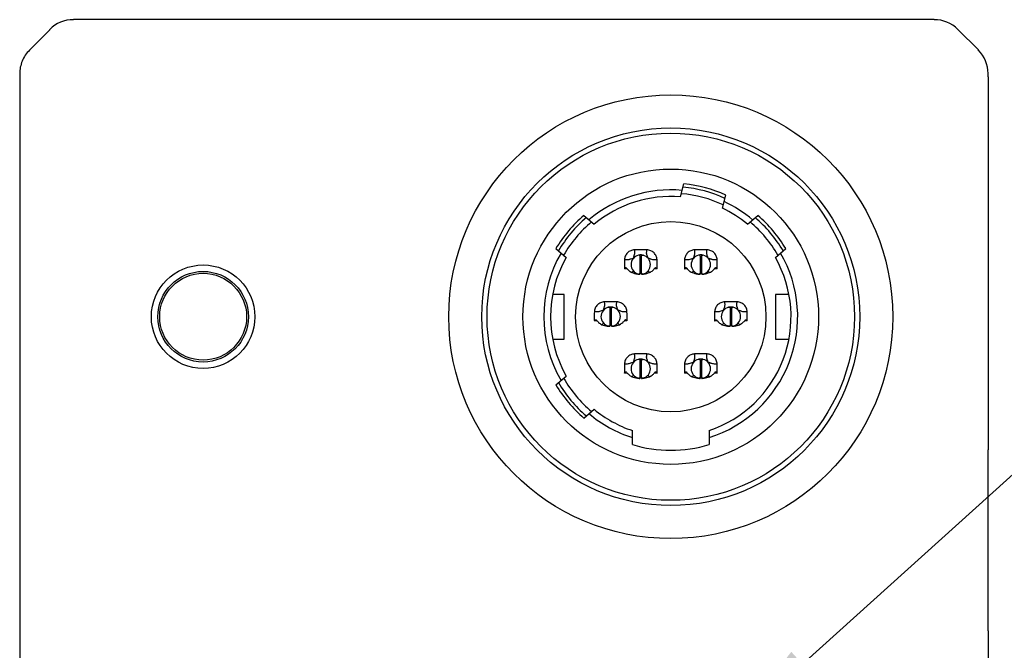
# Model space of a CAD drawing. Header units: millimetres. Extents: x 57 to 257, y 100 to 158.
# Tile 7 of 8: x 209 to 238, y 127 to 146. Entities that reach past the tile are written whole.
import ezdxf

# ---------------------------------------------------------------- set-up
doc = ezdxf.new("R2010")
doc.units = ezdxf.units.MM
doc.header["$LTSCALE"] = 16.335
doc.header["$PDMODE"] = 3
doc.header["$PDSIZE"] = 8
doc.layers.get('0').update_dxf_attribs({"linetype": 'CONTINUOUS'})
doc.layers.get('Defpoints').update_dxf_attribs({"linetype": 'CONTINUOUS'})
doc.layers.add('00_COMPONENTS', color=7, linetype='CONTINUOUS')
doc.styles.get("Standard").update_dxf_attribs({"font": 'simfang.ttf'})
doc.dimstyles.new('DIMSTYLE_2', dxfattribs={"dimtxt": 3, "dimasz": 3, "dimexe": 2.5, "dimexo": 0.5, "dimgap": 0.4, "dimtad": 1, "dimtoh": 1, "dimdsep": 46, "dimtxsty": 'STANDARD', "dimblk": '_FILLED', "dimblk1": '_FILLED', "dimblk2": '_FILLED', "dimcen": 0.09, "dimclrd": 251, "dimclre": 251, "dimclrt": 251, "dimazin": 2, "dimtp": 0.2, "dimtm": 0.2, "dimtfac": 1, "dimtofl": 0, "dimtmove": 0, "dimatfit": 3, "dimldrblk": '_FILLED', "dimfxl": 1, "dimtolj": 1, "dimarcsym": 0})

# ---------------------------------------------------------------- blocks, each defined once
blk = doc.blocks.new('_FILLED')
at = {"color": 0, "linetype": 'ByBlock'}
blk.add_solid([(0, 0), (-1, 0.1667), (-1, -0.1667)], dxfattribs=at)
blk = doc.blocks.new('*D17')
at = {"color": 251, "lineweight": -2}
for p in [(232.279, 126.336), (257.29, 133.12)]:
    blk.add_line(p, (239.782, 133.12), dxfattribs=at)
at = {"color": 251}
for p, q in [((229.46, 123.698), (229.46, 123.878)), ((229.37, 123.788), (229.55, 123.788))]:
    blk.add_line(p, q, dxfattribs=at)
at = {"layer": 'Defpoints', "color": 0}
for p in [(230.054, 124.324), (228.867, 123.251)]:
    blk.add_point(p, dxfattribs=at)
at = {"color": 251, "linetype": 'ByBlock', "lineweight": -2, "xscale": 3, "yscale": 3, "zscale": 3, "rotation": 222.1182706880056}
blk.add_blockref('_FILLED', (230.054, 124.324), dxfattribs=at)
at = {"color": 251, "insert": (248.736, 135.045), "char_height": 3, "attachment_point": 5}
blk.add_mtext('\\A1;2-M2 3.6{}{{\\H0.7x;}{}}', dxfattribs=at)

msp = doc.modelspace()

# ---------------------------------------------------------------- linework, layer by layer
at = {"color": 0}
msp.add_line((209.75, 145.347), (209.743, 145.355), dxfattribs=at)
at = {"layer": '00_COMPONENTS', "color": 0}
for p, q in [((236.221, 145.648), (210.45, 145.648)), ((209.75, 145.347), (209.136, 144.733)), ((236.928, 145.355), (237.543, 144.74)), ((208.843, 144.026), (208.843, 118.148)), ((237.835, 143.933), (237.835, 144.033)), ((237.835, 143.933), (237.835, 132.756)), ((228.624, 140.336), (228.729, 140.728)), ((229.88, 140), (229.985, 140.392)), ((225.73, 139.783), (226.041, 139.522)), ((230.63, 139.522), (230.941, 139.783)), ((224.894, 138.787), (225.205, 138.526)), ((227.365, 138.59), (227.369, 138.591)), ((227.399, 138.596), (227.399, 138.585)), ((227.41, 138.563), (227.41, 138.02)), ((227.46, 138.02), (227.46, 138.563)), ((227.472, 138.585), (227.472, 138.596)), ((227.502, 138.591), (227.506, 138.59)), ((229.165, 138.59), (229.169, 138.591)), ((229.199, 138.596), (229.199, 138.585)), ((229.21, 138.563), (229.21, 138.02)), ((229.26, 138.02), (229.26, 138.563)), ((229.272, 138.585), (229.272, 138.596)), ((229.302, 138.591), (229.306, 138.59)), ((231.466, 138.526), (231.777, 138.787)), ((227.029, 138.181), (226.947, 138.181)), ((226.969, 138.208), (227.007, 138.208)), ((227.221, 138.114), (227.172, 138.069)), ((227.369, 138.027), (227.365, 138.027)), ((227.394, 138.022), (227.394, 138.032)), ((227.477, 138.032), (227.477, 138.022)), ((227.504, 138.027), (227.502, 138.027)), ((227.506, 138.027), (227.504, 138.027)), ((227.699, 138.069), (227.65, 138.114)), ((227.924, 138.181), (227.841, 138.181)), ((227.864, 138.208), (227.902, 138.208)), ((227.902, 138.208), (227.904, 138.205)), ((228.829, 138.181), (228.747, 138.181)), ((228.769, 138.208), (228.807, 138.208)), ((229.021, 138.114), (228.972, 138.069)), ((229.169, 138.027), (229.165, 138.027)), ((229.194, 138.022), (229.194, 138.032)), ((229.277, 138.032), (229.277, 138.022)), ((229.304, 138.027), (229.302, 138.027)), ((229.306, 138.027), (229.304, 138.027)), ((229.499, 138.069), (229.45, 138.114)), ((229.724, 138.181), (229.641, 138.181)), ((229.664, 138.208), (229.702, 138.208)), ((229.702, 138.208), (229.704, 138.205)), ((225.144, 137.415), (224.799, 137.415)), ((225.145, 136.075), (225.144, 137.415)), ((231.474, 137.415), (231.472, 136.075)), ((231.872, 137.415), (231.474, 137.415)), ((226.465, 137.03), (226.469, 137.031)), ((226.499, 137.036), (226.499, 137.025)), ((226.51, 137.003), (226.51, 136.46)), ((226.56, 136.46), (226.56, 137.003)), ((226.572, 137.025), (226.572, 137.036)), ((226.602, 137.031), (226.606, 137.03)), ((230.065, 137.03), (230.069, 137.031)), ((230.099, 137.036), (230.099, 137.025)), ((230.11, 137.003), (230.11, 136.46)), ((230.16, 136.46), (230.16, 137.003)), ((230.172, 137.025), (230.172, 137.036)), ((230.202, 137.031), (230.206, 137.03)), ((226.129, 136.621), (226.047, 136.621)), ((226.069, 136.648), (226.107, 136.648)), ((226.321, 136.554), (226.272, 136.509)), ((226.799, 136.509), (226.75, 136.554)), ((227.024, 136.621), (226.941, 136.621)), ((226.964, 136.648), (227.002, 136.648)), ((227.002, 136.648), (227.004, 136.645)), ((229.729, 136.621), (229.647, 136.621)), ((229.669, 136.648), (229.707, 136.648)), ((229.921, 136.554), (229.872, 136.509)), ((230.399, 136.509), (230.35, 136.554)), ((230.624, 136.621), (230.541, 136.621)), ((230.564, 136.648), (230.602, 136.648)), ((230.602, 136.648), (230.604, 136.645)), ((226.469, 136.467), (226.465, 136.467)), ((226.494, 136.462), (226.494, 136.472)), ((226.577, 136.472), (226.577, 136.462)), ((226.604, 136.467), (226.602, 136.467)), ((226.606, 136.467), (226.604, 136.467)), ((230.069, 136.467), (230.065, 136.467)), ((230.094, 136.462), (230.094, 136.472)), ((230.177, 136.472), (230.177, 136.462)), ((230.204, 136.467), (230.202, 136.467)), ((230.206, 136.467), (230.204, 136.467)), ((224.8, 136.075), (225.145, 136.075)), ((231.473, 136.075), (231.871, 136.075)), ((227.365, 135.47), (227.369, 135.471)), ((227.399, 135.476), (227.399, 135.465)), ((227.41, 135.443), (227.41, 134.9)), ((227.46, 134.9), (227.46, 135.443)), ((227.472, 135.465), (227.472, 135.476)), ((227.502, 135.471), (227.506, 135.47)), ((229.165, 135.47), (229.169, 135.471)), ((229.199, 135.476), (229.199, 135.465)), ((229.21, 135.443), (229.21, 134.9)), ((229.26, 134.9), (229.26, 135.443)), ((229.272, 135.465), (229.272, 135.476)), ((229.302, 135.471), (229.306, 135.47)), ((227.029, 135.061), (226.947, 135.061)), ((226.969, 135.088), (227.007, 135.088)), ((227.924, 135.061), (227.841, 135.061)), ((227.864, 135.088), (227.902, 135.088)), ((227.902, 135.088), (227.904, 135.085)), ((228.829, 135.061), (228.747, 135.061)), ((228.769, 135.088), (228.807, 135.088)), ((229.724, 135.061), (229.641, 135.061)), ((229.664, 135.088), (229.702, 135.088)), ((229.702, 135.088), (229.704, 135.085)), ((224.894, 134.709), (225.205, 134.97)), ((227.221, 134.994), (227.172, 134.949)), ((227.369, 134.907), (227.365, 134.907)), ((227.394, 134.902), (227.394, 134.912)), ((227.477, 134.912), (227.477, 134.902)), ((227.504, 134.907), (227.502, 134.907)), ((227.506, 134.907), (227.504, 134.907)), ((227.699, 134.949), (227.65, 134.994)), ((229.021, 134.994), (228.972, 134.949)), ((229.169, 134.907), (229.165, 134.907)), ((229.194, 134.902), (229.194, 134.912)), ((229.277, 134.912), (229.277, 134.902)), ((229.304, 134.907), (229.302, 134.907)), ((229.306, 134.907), (229.304, 134.907)), ((229.499, 134.949), (229.45, 134.994)), ((225.73, 133.713), (226.041, 133.974)), ((227.185, 132.917), (227.185, 133.336)), ((229.485, 133.336), (229.485, 132.917)), ((237.835, 127.339), (237.835, 132.756)), ((237.835, 127.339), (237.835, 120.348))]:
    msp.add_line(p, q, dxfattribs=at)
for centre, radius in [((228.335, 136.748), 6.647), ((228.335, 136.748), 5.657), ((228.335, 136.748), 5.5), ((228.335, 136.748), 4.425), ((228.335, 136.748), 2.85), ((214.335, 136.748), 1.55), ((214.335, 136.748), 1.357), ((214.335, 136.748), 1.3)]:
    msp.add_circle(centre, radius, dxfattribs=at)
for centre, radius, start, end in [((228.335, 136.748), 3.9, 65.4059, 84.5941), ((228.335, 136.748), 4, 65.648, 84.352), ((228.335, 136.748), 3.8, 84.849, 130.151), ((228.335, 136.748), 3.6, 85.4021, 129.5979), ((228.335, 136.748), 3.7, 64.8794, 85.1184), ((228.335, 136.748), 3.8, 49.849, 65.151), ((228.335, 136.748), 4, 130.648, 149.352), ((228.335, 136.748), 3.6, 50.4021, 64.5979), ((228.335, 136.748), 4, 30.648, 49.352), ((228.335, 136.748), 3.9, 130.4059, 149.5941), ((228.335, 136.748), 3.7, 129.8797, 150.1201), ((228.335, 136.748), 3.7, 29.8789, 50.1194), ((228.335, 136.748), 3.9, 30.4059, 49.5941), ((228.335, 136.748), 3.8, 149.849, 210.151), ((227.435, 138.309), 0.29, 104.0211, 256.541), ((227.435, 133.804), 4.951, 87.8299, 92.1701), ((227.375, 138.547), 0.0444, 94.8806, 98.7193), ((227.435, 138.309), 0.29, 79.1052, 101.502), ((227.495, 138.547), 0.0442, 81.2818, 85.1304), ((227.435, 138.309), 0.29, 284.0482, 75.9518), ((227.109, 138.402), 0.551, 10.6931, 15.303), ((229.235, 138.309), 0.29, 104.0211, 256.541), ((229.235, 133.804), 4.951, 87.8299, 92.1701), ((229.175, 138.547), 0.0444, 94.8806, 98.7193), ((229.235, 138.309), 0.29, 79.1052, 101.502), ((229.295, 138.547), 0.0442, 81.2818, 85.1304), ((229.235, 138.309), 0.29, 284.0482, 75.9518), ((228.909, 138.402), 0.551, 10.6931, 15.303), ((228.335, 136.748), 3.8, 287.6157, 30.151), ((228.335, 136.748), 3.6, 150.4021, 209.5979), ((227.435, 138.309), 0.14, 79.7088, 100.2927), ((222.844, 138.306), 5.082, 358.5817, 1.6311), ((229.235, 138.309), 0.14, 79.7088, 100.2927), ((228.335, 136.748), 3.6, 288.6293, 29.5979), ((224.644, 138.306), 5.082, 358.5818, 1.6311), ((227.471, 138.757), 0.741, 259.3638, 261.3763), ((227.448, 138.608), 0.59, 261.3792, 263.8765), ((227.375, 138.07), 0.044, 261.2801, 265.1461), ((227.435, 138.309), 0.29, 259.2494, 265.0546), ((227.435, 138.309), 0.29, 274.9454, 280.7372), ((227.496, 138.075), 0.0489, 248.7326, 256.8819), ((227.496, 138.072), 0.0458, 256.9484, 261.2069), ((227.422, 138.608), 0.59, 276.1081, 278.6688), ((227.399, 138.758), 0.742, 278.6664, 280.6031), ((227.884, 138.202), 0.0168, 84.9972, 89.984), ((230.652, 140.395), 3.514, 218.5475, 219.0607), ((229.271, 138.757), 0.741, 259.3638, 261.3763), ((229.248, 138.608), 0.59, 261.3792, 263.8765), ((229.175, 138.07), 0.044, 261.2801, 265.1461), ((229.235, 138.309), 0.29, 259.2494, 265.0546), ((229.235, 138.309), 0.29, 274.9454, 280.7372), ((229.296, 138.075), 0.0489, 248.7326, 256.8819), ((229.296, 138.072), 0.0458, 256.9484, 261.2069), ((229.222, 138.608), 0.59, 276.1081, 278.6688), ((229.199, 138.758), 0.742, 278.6664, 280.6031), ((229.684, 138.202), 0.0168, 84.9972, 89.984), ((232.452, 140.395), 3.513, 218.5474, 219.0608), ((226.535, 132.244), 4.951, 87.8299, 92.1701), ((230.135, 132.244), 4.951, 87.8299, 92.1701), ((226.535, 136.749), 0.29, 104.0482, 255.9518), ((226.475, 136.987), 0.0444, 94.8806, 98.7193), ((226.535, 136.749), 0.29, 79.1052, 101.502), ((226.535, 136.749), 0.14, 79.7088, 100.2927), ((226.595, 136.987), 0.0442, 81.2818, 85.1304), ((226.535, 136.749), 0.29, 284.0482, 76.541), ((226.209, 136.842), 0.551, 10.6931, 15.303), ((221.944, 136.746), 5.082, 358.5817, 1.6311), ((230.135, 136.749), 0.29, 104.0482, 255.9518), ((230.075, 136.987), 0.0444, 94.8806, 98.7193), ((230.135, 136.749), 0.29, 79.1052, 101.502), ((230.135, 136.749), 0.14, 79.7088, 100.2927), ((230.195, 136.987), 0.0442, 81.2818, 85.1304), ((230.135, 136.749), 0.29, 284.0482, 76.541), ((229.809, 136.842), 0.551, 10.6931, 15.303), ((225.544, 136.746), 5.082, 358.5817, 1.6311), ((226.984, 136.642), 0.0168, 84.9972, 89.9841), ((229.753, 138.836), 3.515, 218.5475, 219.0607), ((230.584, 136.642), 0.0168, 84.9972, 89.9841), ((233.353, 138.836), 3.515, 218.5475, 219.0607), ((226.571, 137.197), 0.741, 259.3638, 261.3763), ((226.548, 137.048), 0.59, 261.3792, 263.8765), ((226.475, 136.51), 0.044, 261.2801, 265.1461), ((226.535, 136.749), 0.29, 259.2494, 265.0546), ((226.535, 136.749), 0.29, 274.9454, 280.7372), ((226.596, 136.515), 0.0489, 248.7326, 256.8819), ((226.596, 136.512), 0.0458, 256.9484, 261.2069), ((226.522, 137.048), 0.59, 276.1081, 278.6688), ((226.499, 137.198), 0.742, 278.6664, 280.6031), ((230.171, 137.197), 0.741, 259.3638, 261.3763), ((230.148, 137.048), 0.59, 261.3792, 263.8765), ((230.075, 136.51), 0.044, 261.2801, 265.1461), ((230.135, 136.749), 0.29, 259.2494, 265.0546), ((230.135, 136.749), 0.29, 274.9454, 280.7372), ((230.196, 136.515), 0.0489, 248.7326, 256.8819), ((230.196, 136.512), 0.0458, 256.9484, 261.2069), ((230.122, 137.048), 0.59, 276.1081, 278.6688), ((230.099, 137.198), 0.742, 278.6664, 280.6031), ((227.435, 130.684), 4.951, 87.8299, 92.1701), ((229.235, 130.684), 4.951, 87.8299, 92.1701), ((227.435, 135.189), 0.29, 104.0211, 256.541), ((227.375, 135.427), 0.0444, 94.8806, 98.7193), ((227.435, 135.189), 0.29, 79.1052, 101.502), ((227.435, 135.189), 0.14, 79.7088, 100.2927), ((227.495, 135.427), 0.0442, 81.2818, 85.1304), ((227.435, 135.189), 0.29, 284.0482, 75.9518), ((227.109, 135.282), 0.551, 10.6931, 15.303), ((222.844, 135.186), 5.082, 358.5817, 1.6311), ((229.235, 135.189), 0.29, 104.0211, 256.541), ((229.175, 135.427), 0.0444, 94.8806, 98.7193), ((229.235, 135.189), 0.29, 79.1052, 101.502), ((229.235, 135.189), 0.14, 79.7088, 100.2927), ((229.295, 135.427), 0.0442, 81.2818, 85.1304), ((229.235, 135.189), 0.29, 284.0482, 75.9518), ((228.909, 135.282), 0.551, 10.6931, 15.303), ((224.644, 135.186), 5.082, 358.5817, 1.6311), ((227.884, 135.082), 0.0168, 84.9972, 89.984), ((230.652, 137.275), 3.514, 218.5475, 219.0607), ((229.684, 135.082), 0.0168, 84.9972, 89.984), ((232.452, 137.275), 3.514, 218.5475, 219.0608), ((228.335, 136.748), 4, 210.648, 229.352), ((228.335, 136.748), 3.9, 210.4059, 229.5941), ((228.335, 136.748), 3.7, 209.8796, 230.1204), ((227.471, 135.637), 0.741, 259.3618, 261.3735), ((227.449, 135.488), 0.59, 261.3764, 263.873), ((227.375, 134.95), 0.044, 261.2801, 265.1461), ((227.435, 135.189), 0.29, 259.2494, 265.0546), ((227.435, 135.189), 0.29, 274.9454, 280.7372), ((227.496, 134.955), 0.0489, 248.7326, 256.8819), ((227.496, 134.952), 0.0458, 256.9484, 261.2069), ((227.422, 135.488), 0.59, 276.1116, 278.669), ((227.399, 135.638), 0.742, 278.6668, 280.6052), ((229.271, 135.637), 0.741, 259.3638, 261.3763), ((229.248, 135.488), 0.59, 261.3792, 263.8765), ((229.175, 134.95), 0.044, 261.2801, 265.1461), ((229.235, 135.189), 0.29, 259.2494, 265.0546), ((229.235, 135.189), 0.29, 274.9454, 280.7372), ((229.296, 134.955), 0.0489, 248.7326, 256.8819), ((229.296, 134.952), 0.0458, 256.9484, 261.2069), ((229.222, 135.488), 0.59, 276.1081, 278.6688), ((229.199, 135.638), 0.742, 278.6664, 280.6031), ((228.335, 136.748), 3.8, 229.849, 252.3843), ((228.335, 136.748), 3.6, 230.4021, 251.3707), ((228.335, 136.748), 4, 253.2917, 286.7083)]:
    msp.add_arc(centre, radius, start, end, dxfattribs=at)
for centre, major_axis, start_param, end_param in [((210.45, 144.648), (0.707, -0.707), 2.356233, 3.141593), ((236.221, 144.648), (0.707, 0.707), 0, 0.78536), ((236.835, 144.033), (0.707, 0.707), -0.78536, 0)]:
    msp.add_ellipse(centre, major_axis=major_axis, ratio=0.999924, start_param=start_param, end_param=end_param, dxfattribs=at)
for points, knots in [([(209.136, 144.733), (209.044, 144.641), (208.895, 144.418), (208.843, 144.156), (208.843, 144.026)], [0, 0, 0, 0, 0.499992, 1, 1, 1, 1]), ([(227.248, 138.752), (227.209, 138.751), (227.131, 138.733), (227.033, 138.666), (226.966, 138.568), (226.949, 138.49), (226.947, 138.451)], [0, 0, 0, 0, 0.250051, 0.500042, 0.75001, 1, 1, 1, 1]), ([(227.221, 138.504), (227.221, 138.508), (227.224, 138.524), (227.228, 138.54), (227.232, 138.551)], [0, 0, 0, 0, 0.261849, 1, 1, 1, 1]), ([(227.232, 138.551), (227.233, 138.556), (227.239, 138.575), (227.246, 138.594), (227.25, 138.607)], [0, 0, 0, 0, 0.281758, 1, 1, 1, 1]), ([(227.25, 138.607), (227.252, 138.614), (227.256, 138.628), (227.259, 138.654), (227.259, 138.685), (227.255, 138.719), (227.251, 138.741), (227.248, 138.752)], [0, 0, 0, 0, 0.155813, 0.293304, 0.540507, 0.772901, 1, 1, 1, 1]), ([(227.399, 138.585), (227.394, 138.587), (227.386, 138.591), (227.376, 138.591), (227.372, 138.591)], [0, 0, 0, 0, 0.513897, 1, 1, 1, 1]), ([(227.399, 138.585), (227.402, 138.583), (227.409, 138.576), (227.41, 138.567), (227.41, 138.563)], [0, 0, 0, 0, 0.483347, 1, 1, 1, 1]), ([(227.46, 138.563), (227.46, 138.567), (227.462, 138.576), (227.468, 138.583), (227.472, 138.585)], [0, 0, 0, 0, 0.516634, 1, 1, 1, 1]), ([(227.472, 138.585), (227.476, 138.587), (227.485, 138.591), (227.495, 138.591), (227.499, 138.591)], [0, 0, 0, 0, 0.513879, 1, 1, 1, 1]), ([(227.617, 138.618), (227.615, 138.625), (227.613, 138.637), (227.611, 138.661), (227.613, 138.689), (227.616, 138.721), (227.62, 138.742), (227.623, 138.752)], [0, 0, 0, 0, 0.149053, 0.28311, 0.531649, 0.76822, 1, 1, 1, 1]), ([(227.64, 138.547), (227.636, 138.56), (227.629, 138.584), (227.62, 138.607), (227.617, 138.618)], [0, 0, 0, 0, 0.548994, 1, 1, 1, 1]), ([(227.923, 138.451), (227.922, 138.49), (227.905, 138.568), (227.838, 138.666), (227.739, 138.733), (227.662, 138.751), (227.623, 138.752)], [0, 0, 0, 0, 0.249994, 0.499961, 0.749952, 1, 1, 1, 1]), ([(229.048, 138.752), (229.009, 138.751), (228.931, 138.733), (228.833, 138.666), (228.766, 138.568), (228.749, 138.49), (228.747, 138.451)], [0, 0, 0, 0, 0.250051, 0.500042, 0.75001, 1, 1, 1, 1]), ([(229.021, 138.504), (229.021, 138.508), (229.024, 138.524), (229.028, 138.54), (229.032, 138.551)], [0, 0, 0, 0, 0.261849, 1, 1, 1, 1]), ([(229.032, 138.551), (229.033, 138.556), (229.039, 138.575), (229.046, 138.594), (229.05, 138.607)], [0, 0, 0, 0, 0.281758, 1, 1, 1, 1]), ([(229.05, 138.607), (229.052, 138.614), (229.056, 138.628), (229.059, 138.654), (229.059, 138.685), (229.055, 138.719), (229.051, 138.741), (229.048, 138.752)], [0, 0, 0, 0, 0.155813, 0.293304, 0.540507, 0.772901, 1, 1, 1, 1]), ([(229.199, 138.585), (229.194, 138.587), (229.186, 138.591), (229.176, 138.591), (229.172, 138.591)], [0, 0, 0, 0, 0.513897, 1, 1, 1, 1]), ([(229.199, 138.585), (229.202, 138.583), (229.209, 138.576), (229.21, 138.567), (229.21, 138.563)], [0, 0, 0, 0, 0.483347, 1, 1, 1, 1]), ([(229.26, 138.563), (229.26, 138.567), (229.262, 138.576), (229.268, 138.583), (229.272, 138.585)], [0, 0, 0, 0, 0.516634, 1, 1, 1, 1]), ([(229.272, 138.585), (229.276, 138.587), (229.285, 138.591), (229.295, 138.591), (229.299, 138.591)], [0, 0, 0, 0, 0.513879, 1, 1, 1, 1]), ([(229.417, 138.618), (229.415, 138.625), (229.413, 138.637), (229.411, 138.661), (229.413, 138.689), (229.416, 138.721), (229.42, 138.742), (229.423, 138.752)], [0, 0, 0, 0, 0.149053, 0.28311, 0.531649, 0.76822, 1, 1, 1, 1]), ([(229.44, 138.547), (229.436, 138.56), (229.429, 138.584), (229.42, 138.607), (229.417, 138.618)], [0, 0, 0, 0, 0.548994, 1, 1, 1, 1]), ([(229.723, 138.451), (229.722, 138.49), (229.705, 138.568), (229.638, 138.666), (229.539, 138.733), (229.462, 138.751), (229.423, 138.752)], [0, 0, 0, 0, 0.249994, 0.499961, 0.749952, 1, 1, 1, 1]), ([(226.947, 138.451), (226.946, 138.406), (226.945, 138.316), (226.946, 138.226), (226.947, 138.181)], [0, 0, 0, 0, 0.5, 1, 1, 1, 1]), ([(227.134, 138.473), (227.125, 138.469), (227.107, 138.463), (227.073, 138.455), (227.035, 138.45), (226.99, 138.449), (226.962, 138.45), (226.947, 138.451)], [0, 0, 0, 0, 0.159391, 0.297794, 0.545042, 0.775559, 1, 1, 1, 1]), ([(227.221, 138.504), (227.212, 138.502), (227.183, 138.494), (227.155, 138.481), (227.134, 138.473)], [0, 0, 0, 0, 0.281414, 1, 1, 1, 1]), ([(227.741, 138.471), (227.734, 138.474), (227.705, 138.486), (227.675, 138.499), (227.65, 138.504)], [0, 0, 0, 0, 0.214242, 1, 1, 1, 1]), ([(227.923, 138.451), (227.909, 138.45), (227.881, 138.449), (227.838, 138.45), (227.79, 138.455), (227.758, 138.465), (227.741, 138.471)], [0, 0, 0, 0, 0.225921, 0.457743, 0.705519, 1, 1, 1, 1]), ([(228.747, 138.451), (228.746, 138.406), (228.745, 138.316), (228.746, 138.226), (228.747, 138.181)], [0, 0, 0, 0, 0.5, 1, 1, 1, 1]), ([(228.932, 138.472), (228.915, 138.466), (228.882, 138.456), (228.834, 138.45), (228.79, 138.449), (228.761, 138.45), (228.747, 138.451)], [0, 0, 0, 0, 0.29629, 0.543803, 0.774904, 1, 1, 1, 1]), ([(229.021, 138.504), (229.012, 138.502), (228.982, 138.493), (228.953, 138.48), (228.932, 138.472)], [0, 0, 0, 0, 0.282411, 1, 1, 1, 1]), ([(229.537, 138.473), (229.531, 138.475), (229.502, 138.487), (229.474, 138.499), (229.45, 138.504)], [0, 0, 0, 0, 0.216318, 1, 1, 1, 1]), ([(229.723, 138.451), (229.709, 138.45), (229.681, 138.449), (229.636, 138.45), (229.598, 138.455), (229.564, 138.463), (229.547, 138.469), (229.537, 138.473)], [0, 0, 0, 0, 0.2246, 0.455255, 0.702554, 0.840871, 1, 1, 1, 1]), ([(226.947, 138.181), (226.951, 138.185), (226.958, 138.194), (226.965, 138.204), (226.969, 138.208)], [0, 0, 0, 0, 0.504516, 1, 1, 1, 1]), ([(226.969, 138.208), (226.972, 138.211), (226.977, 138.216), (226.984, 138.219), (226.987, 138.219)], [0, 0, 0, 0, 0.54758, 1, 1, 1, 1]), ([(226.987, 138.219), (226.991, 138.219), (226.999, 138.216), (227.004, 138.21), (227.007, 138.207)], [0, 0, 0, 0, 0.442331, 1, 1, 1, 1]), ([(227.007, 138.207), (227.017, 138.194), (227.039, 138.169), (227.076, 138.133), (227.12, 138.098), (227.153, 138.078), (227.172, 138.069)], [0, 0, 0, 0, 0.226038, 0.462209, 0.716333, 1, 1, 1, 1]), ([(227.172, 138.069), (227.199, 138.062), (227.252, 138.047), (227.307, 138.034), (227.334, 138.029)], [0, 0, 0, 0, 0.493664, 1, 1, 1, 1]), ([(227.399, 138.032), (227.394, 138.03), (227.386, 138.027), (227.376, 138.026), (227.372, 138.026)], [0, 0, 0, 0, 0.513849, 1, 1, 1, 1]), ([(227.41, 138.055), (227.41, 138.05), (227.409, 138.041), (227.402, 138.034), (227.399, 138.032)], [0, 0, 0, 0, 0.516418, 1, 1, 1, 1]), ([(227.472, 138.032), (227.468, 138.034), (227.462, 138.041), (227.46, 138.05), (227.46, 138.055)], [0, 0, 0, 0, 0.483412, 1, 1, 1, 1]), ([(227.536, 138.029), (227.564, 138.034), (227.618, 138.047), (227.672, 138.062), (227.699, 138.069)], [0, 0, 0, 0, 0.506374, 1, 1, 1, 1]), ([(227.699, 138.069), (227.717, 138.078), (227.751, 138.098), (227.808, 138.143), (227.843, 138.181), (227.864, 138.207)], [0, 0, 0, 0, 0.283871, 0.538194, 1, 1, 1, 1]), ([(227.864, 138.207), (227.867, 138.21), (227.872, 138.216), (227.88, 138.219), (227.884, 138.219)], [0, 0, 0, 0, 0.557104, 1, 1, 1, 1]), ([(227.885, 138.219), (227.888, 138.218), (227.895, 138.216), (227.899, 138.211), (227.902, 138.208)], [0, 0, 0, 0, 0.453244, 1, 1, 1, 1]), ([(228.747, 138.181), (228.751, 138.185), (228.758, 138.194), (228.765, 138.204), (228.769, 138.208)], [0, 0, 0, 0, 0.504516, 1, 1, 1, 1]), ([(228.769, 138.208), (228.772, 138.211), (228.777, 138.216), (228.784, 138.219), (228.787, 138.219)], [0, 0, 0, 0, 0.54758, 1, 1, 1, 1]), ([(228.787, 138.219), (228.791, 138.219), (228.799, 138.216), (228.804, 138.21), (228.807, 138.207)], [0, 0, 0, 0, 0.442331, 1, 1, 1, 1]), ([(228.807, 138.207), (228.817, 138.194), (228.839, 138.169), (228.876, 138.133), (228.92, 138.098), (228.953, 138.078), (228.972, 138.069)], [0, 0, 0, 0, 0.226038, 0.462209, 0.716333, 1, 1, 1, 1]), ([(228.972, 138.069), (228.999, 138.062), (229.052, 138.047), (229.107, 138.034), (229.134, 138.029)], [0, 0, 0, 0, 0.493664, 1, 1, 1, 1]), ([(229.199, 138.032), (229.194, 138.03), (229.186, 138.027), (229.176, 138.026), (229.172, 138.026)], [0, 0, 0, 0, 0.513849, 1, 1, 1, 1]), ([(229.21, 138.055), (229.21, 138.05), (229.209, 138.041), (229.202, 138.034), (229.199, 138.032)], [0, 0, 0, 0, 0.516418, 1, 1, 1, 1]), ([(229.272, 138.032), (229.268, 138.034), (229.262, 138.041), (229.26, 138.05), (229.26, 138.055)], [0, 0, 0, 0, 0.483412, 1, 1, 1, 1]), ([(229.336, 138.029), (229.364, 138.034), (229.418, 138.047), (229.472, 138.062), (229.499, 138.069)], [0, 0, 0, 0, 0.506374, 1, 1, 1, 1]), ([(229.499, 138.069), (229.517, 138.078), (229.551, 138.098), (229.608, 138.143), (229.643, 138.181), (229.664, 138.207)], [0, 0, 0, 0, 0.283871, 0.538194, 1, 1, 1, 1]), ([(229.664, 138.207), (229.667, 138.21), (229.672, 138.216), (229.68, 138.219), (229.684, 138.219)], [0, 0, 0, 0, 0.557104, 1, 1, 1, 1]), ([(229.685, 138.219), (229.688, 138.218), (229.695, 138.216), (229.699, 138.211), (229.702, 138.208)], [0, 0, 0, 0, 0.453244, 1, 1, 1, 1]), ([(226.348, 137.192), (226.309, 137.191), (226.231, 137.173), (226.133, 137.106), (226.066, 137.008), (226.049, 136.93), (226.047, 136.891)], [0, 0, 0, 0, 0.250051, 0.500042, 0.75001, 1, 1, 1, 1]), ([(226.35, 137.047), (226.352, 137.054), (226.356, 137.068), (226.359, 137.094), (226.359, 137.125), (226.355, 137.159), (226.351, 137.181), (226.348, 137.192)], [0, 0, 0, 0, 0.155813, 0.293304, 0.540507, 0.772901, 1, 1, 1, 1]), ([(226.717, 137.058), (226.715, 137.065), (226.713, 137.077), (226.711, 137.101), (226.713, 137.129), (226.716, 137.161), (226.72, 137.182), (226.723, 137.192)], [0, 0, 0, 0, 0.149053, 0.28311, 0.531649, 0.76822, 1, 1, 1, 1]), ([(227.023, 136.891), (227.022, 136.93), (227.005, 137.008), (226.938, 137.106), (226.839, 137.173), (226.762, 137.191), (226.723, 137.192)], [0, 0, 0, 0, 0.249994, 0.499961, 0.749952, 1, 1, 1, 1]), ([(229.948, 137.192), (229.909, 137.191), (229.831, 137.173), (229.733, 137.106), (229.666, 137.008), (229.649, 136.93), (229.647, 136.891)], [0, 0, 0, 0, 0.250051, 0.500042, 0.75001, 1, 1, 1, 1]), ([(229.95, 137.047), (229.952, 137.054), (229.956, 137.068), (229.959, 137.094), (229.959, 137.125), (229.955, 137.159), (229.951, 137.181), (229.948, 137.192)], [0, 0, 0, 0, 0.155813, 0.293304, 0.540507, 0.772901, 1, 1, 1, 1]), ([(230.317, 137.058), (230.315, 137.065), (230.313, 137.077), (230.311, 137.101), (230.313, 137.129), (230.316, 137.161), (230.32, 137.182), (230.323, 137.192)], [0, 0, 0, 0, 0.149053, 0.28311, 0.531649, 0.76822, 1, 1, 1, 1]), ([(230.623, 136.891), (230.622, 136.93), (230.605, 137.008), (230.538, 137.106), (230.439, 137.173), (230.362, 137.191), (230.323, 137.192)], [0, 0, 0, 0, 0.249994, 0.499961, 0.749952, 1, 1, 1, 1]), ([(226.047, 136.891), (226.046, 136.846), (226.045, 136.756), (226.046, 136.666), (226.047, 136.621)], [0, 0, 0, 0, 0.5, 1, 1, 1, 1]), ([(226.233, 136.912), (226.215, 136.906), (226.182, 136.896), (226.134, 136.89), (226.09, 136.889), (226.061, 136.89), (226.047, 136.891)], [0, 0, 0, 0, 0.296455, 0.543944, 0.774979, 1, 1, 1, 1]), ([(226.321, 136.944), (226.312, 136.942), (226.282, 136.933), (226.253, 136.92), (226.233, 136.912)], [0, 0, 0, 0, 0.282282, 1, 1, 1, 1]), ([(226.321, 136.944), (226.321, 136.948), (226.324, 136.964), (226.328, 136.98), (226.332, 136.991)], [0, 0, 0, 0, 0.261849, 1, 1, 1, 1]), ([(226.332, 136.991), (226.333, 136.996), (226.339, 137.015), (226.346, 137.034), (226.35, 137.047)], [0, 0, 0, 0, 0.281758, 1, 1, 1, 1]), ([(226.499, 137.025), (226.494, 137.027), (226.486, 137.031), (226.476, 137.031), (226.472, 137.031)], [0, 0, 0, 0, 0.513897, 1, 1, 1, 1]), ([(226.499, 137.025), (226.502, 137.023), (226.509, 137.016), (226.51, 137.007), (226.51, 137.003)], [0, 0, 0, 0, 0.483347, 1, 1, 1, 1]), ([(226.56, 137.003), (226.56, 137.007), (226.562, 137.016), (226.568, 137.023), (226.572, 137.025)], [0, 0, 0, 0, 0.516634, 1, 1, 1, 1]), ([(226.572, 137.025), (226.576, 137.027), (226.585, 137.031), (226.595, 137.031), (226.599, 137.031)], [0, 0, 0, 0, 0.513879, 1, 1, 1, 1]), ([(226.74, 136.987), (226.736, 137), (226.729, 137.024), (226.72, 137.047), (226.717, 137.058)], [0, 0, 0, 0, 0.548994, 1, 1, 1, 1]), ([(226.837, 136.913), (226.831, 136.915), (226.803, 136.927), (226.774, 136.939), (226.75, 136.944)], [0, 0, 0, 0, 0.216205, 1, 1, 1, 1]), ([(227.023, 136.891), (227.009, 136.89), (226.981, 136.889), (226.936, 136.89), (226.888, 136.896), (226.855, 136.906), (226.837, 136.913)], [0, 0, 0, 0, 0.224738, 0.455525, 0.702923, 1, 1, 1, 1]), ([(229.647, 136.891), (229.646, 136.846), (229.645, 136.756), (229.646, 136.666), (229.647, 136.621)], [0, 0, 0, 0, 0.5, 1, 1, 1, 1]), ([(229.832, 136.912), (229.815, 136.906), (229.782, 136.896), (229.734, 136.89), (229.69, 136.889), (229.661, 136.89), (229.647, 136.891)], [0, 0, 0, 0, 0.296261, 0.543778, 0.774891, 1, 1, 1, 1]), ([(229.921, 136.944), (229.912, 136.942), (229.882, 136.933), (229.853, 136.92), (229.832, 136.912)], [0, 0, 0, 0, 0.282434, 1, 1, 1, 1]), ([(229.921, 136.944), (229.921, 136.948), (229.924, 136.964), (229.928, 136.98), (229.932, 136.991)], [0, 0, 0, 0, 0.261849, 1, 1, 1, 1]), ([(229.932, 136.991), (229.933, 136.996), (229.939, 137.015), (229.946, 137.034), (229.95, 137.047)], [0, 0, 0, 0, 0.281758, 1, 1, 1, 1]), ([(230.099, 137.025), (230.094, 137.027), (230.086, 137.031), (230.076, 137.031), (230.072, 137.031)], [0, 0, 0, 0, 0.513897, 1, 1, 1, 1]), ([(230.099, 137.025), (230.102, 137.023), (230.109, 137.016), (230.11, 137.007), (230.11, 137.003)], [0, 0, 0, 0, 0.483347, 1, 1, 1, 1]), ([(230.16, 137.003), (230.16, 137.007), (230.162, 137.016), (230.168, 137.023), (230.172, 137.025)], [0, 0, 0, 0, 0.516634, 1, 1, 1, 1]), ([(230.172, 137.025), (230.176, 137.027), (230.185, 137.031), (230.195, 137.031), (230.199, 137.031)], [0, 0, 0, 0, 0.513879, 1, 1, 1, 1]), ([(230.34, 136.987), (230.336, 137), (230.329, 137.024), (230.32, 137.047), (230.317, 137.058)], [0, 0, 0, 0, 0.548994, 1, 1, 1, 1]), ([(230.438, 136.912), (230.432, 136.915), (230.403, 136.926), (230.374, 136.939), (230.35, 136.944)], [0, 0, 0, 0, 0.215608, 1, 1, 1, 1]), ([(230.623, 136.891), (230.609, 136.89), (230.581, 136.889), (230.537, 136.89), (230.489, 136.896), (230.456, 136.906), (230.438, 136.912)], [0, 0, 0, 0, 0.225101, 0.456207, 0.703721, 1, 1, 1, 1]), ([(226.047, 136.621), (226.051, 136.625), (226.058, 136.634), (226.065, 136.644), (226.069, 136.648)], [0, 0, 0, 0, 0.504516, 1, 1, 1, 1]), ([(226.069, 136.648), (226.072, 136.651), (226.077, 136.656), (226.084, 136.659), (226.087, 136.659)], [0, 0, 0, 0, 0.54758, 1, 1, 1, 1]), ([(226.087, 136.659), (226.091, 136.659), (226.099, 136.656), (226.104, 136.65), (226.107, 136.647)], [0, 0, 0, 0, 0.442331, 1, 1, 1, 1]), ([(226.107, 136.647), (226.117, 136.634), (226.139, 136.609), (226.176, 136.573), (226.22, 136.538), (226.253, 136.518), (226.272, 136.509)], [0, 0, 0, 0, 0.226038, 0.462209, 0.716333, 1, 1, 1, 1]), ([(226.272, 136.509), (226.299, 136.502), (226.352, 136.487), (226.407, 136.474), (226.434, 136.469)], [0, 0, 0, 0, 0.493664, 1, 1, 1, 1]), ([(226.51, 136.495), (226.51, 136.49), (226.509, 136.481), (226.502, 136.474), (226.499, 136.472)], [0, 0, 0, 0, 0.516418, 1, 1, 1, 1]), ([(226.572, 136.472), (226.568, 136.474), (226.562, 136.481), (226.56, 136.49), (226.56, 136.495)], [0, 0, 0, 0, 0.483412, 1, 1, 1, 1]), ([(226.636, 136.469), (226.664, 136.474), (226.718, 136.487), (226.772, 136.502), (226.799, 136.509)], [0, 0, 0, 0, 0.506374, 1, 1, 1, 1]), ([(226.799, 136.509), (226.817, 136.518), (226.851, 136.538), (226.908, 136.583), (226.943, 136.621), (226.964, 136.647)], [0, 0, 0, 0, 0.283871, 0.538195, 1, 1, 1, 1]), ([(226.964, 136.647), (226.967, 136.65), (226.972, 136.656), (226.98, 136.659), (226.984, 136.659)], [0, 0, 0, 0, 0.557104, 1, 1, 1, 1]), ([(226.985, 136.659), (226.988, 136.658), (226.995, 136.656), (226.999, 136.651), (227.002, 136.648)], [0, 0, 0, 0, 0.453244, 1, 1, 1, 1]), ([(229.647, 136.621), (229.651, 136.625), (229.658, 136.634), (229.665, 136.644), (229.669, 136.648)], [0, 0, 0, 0, 0.504516, 1, 1, 1, 1]), ([(229.669, 136.648), (229.672, 136.651), (229.677, 136.656), (229.684, 136.659), (229.687, 136.659)], [0, 0, 0, 0, 0.54758, 1, 1, 1, 1]), ([(229.687, 136.659), (229.691, 136.659), (229.699, 136.656), (229.704, 136.65), (229.707, 136.647)], [0, 0, 0, 0, 0.442331, 1, 1, 1, 1]), ([(229.707, 136.647), (229.717, 136.634), (229.739, 136.609), (229.776, 136.573), (229.82, 136.538), (229.853, 136.518), (229.872, 136.509)], [0, 0, 0, 0, 0.226038, 0.462209, 0.716333, 1, 1, 1, 1]), ([(229.872, 136.509), (229.899, 136.502), (229.952, 136.487), (230.007, 136.474), (230.034, 136.469)], [0, 0, 0, 0, 0.493664, 1, 1, 1, 1]), ([(230.11, 136.495), (230.11, 136.49), (230.109, 136.481), (230.102, 136.474), (230.099, 136.472)], [0, 0, 0, 0, 0.516418, 1, 1, 1, 1]), ([(230.172, 136.472), (230.168, 136.474), (230.162, 136.481), (230.16, 136.49), (230.16, 136.495)], [0, 0, 0, 0, 0.483412, 1, 1, 1, 1]), ([(230.236, 136.469), (230.264, 136.474), (230.318, 136.487), (230.372, 136.502), (230.399, 136.509)], [0, 0, 0, 0, 0.506374, 1, 1, 1, 1]), ([(230.399, 136.509), (230.417, 136.518), (230.451, 136.538), (230.508, 136.583), (230.543, 136.621), (230.564, 136.647)], [0, 0, 0, 0, 0.283871, 0.538194, 1, 1, 1, 1]), ([(230.564, 136.647), (230.567, 136.65), (230.572, 136.656), (230.58, 136.659), (230.584, 136.659)], [0, 0, 0, 0, 0.557104, 1, 1, 1, 1]), ([(230.585, 136.659), (230.588, 136.658), (230.595, 136.656), (230.599, 136.651), (230.602, 136.648)], [0, 0, 0, 0, 0.453244, 1, 1, 1, 1]), ([(226.499, 136.472), (226.494, 136.47), (226.486, 136.467), (226.476, 136.466), (226.472, 136.466)], [0, 0, 0, 0, 0.513849, 1, 1, 1, 1]), ([(230.099, 136.472), (230.094, 136.47), (230.086, 136.467), (230.076, 136.466), (230.072, 136.466)], [0, 0, 0, 0, 0.513849, 1, 1, 1, 1]), ([(227.248, 135.632), (227.209, 135.631), (227.131, 135.613), (227.033, 135.546), (226.966, 135.448), (226.949, 135.37), (226.947, 135.331)], [0, 0, 0, 0, 0.250051, 0.500042, 0.75001, 1, 1, 1, 1]), ([(227.25, 135.487), (227.252, 135.494), (227.256, 135.508), (227.259, 135.534), (227.259, 135.565), (227.255, 135.599), (227.251, 135.621), (227.248, 135.632)], [0, 0, 0, 0, 0.155813, 0.293304, 0.540507, 0.772901, 1, 1, 1, 1]), ([(227.617, 135.498), (227.615, 135.505), (227.613, 135.517), (227.611, 135.541), (227.613, 135.569), (227.616, 135.601), (227.62, 135.622), (227.623, 135.632)], [0, 0, 0, 0, 0.149053, 0.28311, 0.531649, 0.76822, 1, 1, 1, 1]), ([(227.923, 135.331), (227.922, 135.37), (227.905, 135.448), (227.838, 135.546), (227.739, 135.613), (227.662, 135.631), (227.623, 135.632)], [0, 0, 0, 0, 0.249994, 0.499961, 0.749952, 1, 1, 1, 1]), ([(229.048, 135.632), (229.009, 135.631), (228.931, 135.613), (228.833, 135.546), (228.766, 135.448), (228.749, 135.37), (228.747, 135.331)], [0, 0, 0, 0, 0.250051, 0.500042, 0.75001, 1, 1, 1, 1]), ([(229.05, 135.487), (229.052, 135.494), (229.056, 135.508), (229.059, 135.534), (229.059, 135.565), (229.055, 135.599), (229.051, 135.621), (229.048, 135.632)], [0, 0, 0, 0, 0.155813, 0.293304, 0.540507, 0.772901, 1, 1, 1, 1]), ([(229.417, 135.498), (229.415, 135.505), (229.413, 135.517), (229.411, 135.541), (229.413, 135.569), (229.416, 135.601), (229.42, 135.622), (229.423, 135.632)], [0, 0, 0, 0, 0.149053, 0.28311, 0.531649, 0.76822, 1, 1, 1, 1]), ([(229.723, 135.331), (229.722, 135.37), (229.705, 135.448), (229.638, 135.546), (229.539, 135.613), (229.462, 135.631), (229.423, 135.632)], [0, 0, 0, 0, 0.249994, 0.499961, 0.749952, 1, 1, 1, 1]), ([(226.947, 135.331), (226.946, 135.286), (226.945, 135.196), (226.946, 135.106), (226.947, 135.061)], [0, 0, 0, 0, 0.5, 1, 1, 1, 1]), ([(227.132, 135.352), (227.115, 135.346), (227.082, 135.336), (227.034, 135.33), (226.99, 135.329), (226.961, 135.33), (226.947, 135.331)], [0, 0, 0, 0, 0.296268, 0.543784, 0.774894, 1, 1, 1, 1]), ([(227.221, 135.384), (227.212, 135.382), (227.182, 135.373), (227.153, 135.36), (227.132, 135.352)], [0, 0, 0, 0, 0.282428, 1, 1, 1, 1]), ([(227.221, 135.384), (227.221, 135.388), (227.224, 135.404), (227.228, 135.42), (227.232, 135.431)], [0, 0, 0, 0, 0.261849, 1, 1, 1, 1]), ([(227.232, 135.431), (227.233, 135.436), (227.239, 135.455), (227.246, 135.474), (227.25, 135.487)], [0, 0, 0, 0, 0.281758, 1, 1, 1, 1]), ([(227.399, 135.465), (227.394, 135.467), (227.386, 135.471), (227.376, 135.471), (227.372, 135.471)], [0, 0, 0, 0, 0.513897, 1, 1, 1, 1]), ([(227.399, 135.465), (227.402, 135.463), (227.409, 135.456), (227.41, 135.447), (227.41, 135.443)], [0, 0, 0, 0, 0.483347, 1, 1, 1, 1]), ([(227.46, 135.443), (227.46, 135.447), (227.462, 135.456), (227.468, 135.463), (227.472, 135.465)], [0, 0, 0, 0, 0.516634, 1, 1, 1, 1]), ([(227.472, 135.465), (227.476, 135.467), (227.485, 135.471), (227.495, 135.471), (227.499, 135.471)], [0, 0, 0, 0, 0.513879, 1, 1, 1, 1]), ([(227.64, 135.427), (227.636, 135.44), (227.629, 135.464), (227.62, 135.487), (227.617, 135.498)], [0, 0, 0, 0, 0.548994, 1, 1, 1, 1]), ([(227.738, 135.352), (227.732, 135.355), (227.703, 135.366), (227.674, 135.379), (227.65, 135.384)], [0, 0, 0, 0, 0.215732, 1, 1, 1, 1]), ([(227.923, 135.331), (227.909, 135.33), (227.881, 135.329), (227.837, 135.33), (227.788, 135.336), (227.756, 135.346), (227.738, 135.352)], [0, 0, 0, 0, 0.225026, 0.456066, 0.703556, 1, 1, 1, 1]), ([(228.747, 135.331), (228.746, 135.286), (228.745, 135.196), (228.746, 135.106), (228.747, 135.061)], [0, 0, 0, 0, 0.5, 1, 1, 1, 1]), ([(228.932, 135.352), (228.915, 135.346), (228.882, 135.336), (228.834, 135.33), (228.79, 135.329), (228.761, 135.33), (228.747, 135.331)], [0, 0, 0, 0, 0.296261, 0.543778, 0.774891, 1, 1, 1, 1]), ([(229.021, 135.384), (229.012, 135.382), (228.982, 135.373), (228.953, 135.36), (228.932, 135.352)], [0, 0, 0, 0, 0.282434, 1, 1, 1, 1]), ([(229.021, 135.384), (229.021, 135.388), (229.024, 135.404), (229.028, 135.42), (229.032, 135.431)], [0, 0, 0, 0, 0.261849, 1, 1, 1, 1]), ([(229.032, 135.431), (229.033, 135.436), (229.039, 135.455), (229.046, 135.474), (229.05, 135.487)], [0, 0, 0, 0, 0.281758, 1, 1, 1, 1]), ([(229.199, 135.465), (229.194, 135.467), (229.186, 135.471), (229.176, 135.471), (229.172, 135.471)], [0, 0, 0, 0, 0.513897, 1, 1, 1, 1]), ([(229.199, 135.465), (229.202, 135.463), (229.209, 135.456), (229.21, 135.447), (229.21, 135.443)], [0, 0, 0, 0, 0.483347, 1, 1, 1, 1]), ([(229.26, 135.443), (229.26, 135.447), (229.262, 135.456), (229.268, 135.463), (229.272, 135.465)], [0, 0, 0, 0, 0.516634, 1, 1, 1, 1]), ([(229.272, 135.465), (229.276, 135.467), (229.285, 135.471), (229.295, 135.471), (229.299, 135.471)], [0, 0, 0, 0, 0.513879, 1, 1, 1, 1]), ([(229.44, 135.427), (229.436, 135.44), (229.429, 135.464), (229.42, 135.487), (229.417, 135.498)], [0, 0, 0, 0, 0.548994, 1, 1, 1, 1]), ([(229.541, 135.351), (229.535, 135.354), (229.505, 135.366), (229.475, 135.379), (229.45, 135.384)], [0, 0, 0, 0, 0.214203, 1, 1, 1, 1]), ([(229.723, 135.331), (229.709, 135.33), (229.681, 135.329), (229.638, 135.33), (229.59, 135.335), (229.558, 135.345), (229.541, 135.351)], [0, 0, 0, 0, 0.225944, 0.457786, 0.705569, 1, 1, 1, 1]), ([(226.947, 135.061), (226.951, 135.065), (226.958, 135.074), (226.965, 135.084), (226.969, 135.088)], [0, 0, 0, 0, 0.504516, 1, 1, 1, 1]), ([(226.969, 135.088), (226.972, 135.091), (226.977, 135.096), (226.984, 135.099), (226.987, 135.099)], [0, 0, 0, 0, 0.54758, 1, 1, 1, 1]), ([(226.987, 135.099), (226.991, 135.099), (226.999, 135.096), (227.004, 135.09), (227.007, 135.087)], [0, 0, 0, 0, 0.442331, 1, 1, 1, 1]), ([(227.007, 135.087), (227.017, 135.074), (227.039, 135.049), (227.076, 135.013), (227.12, 134.978), (227.153, 134.958), (227.172, 134.949)], [0, 0, 0, 0, 0.226038, 0.462209, 0.716333, 1, 1, 1, 1]), ([(227.699, 134.949), (227.717, 134.958), (227.751, 134.978), (227.808, 135.023), (227.843, 135.061), (227.864, 135.087)], [0, 0, 0, 0, 0.283871, 0.538194, 1, 1, 1, 1]), ([(227.864, 135.087), (227.867, 135.09), (227.872, 135.096), (227.88, 135.099), (227.884, 135.099)], [0, 0, 0, 0, 0.557104, 1, 1, 1, 1]), ([(227.885, 135.099), (227.888, 135.098), (227.895, 135.096), (227.899, 135.091), (227.902, 135.088)], [0, 0, 0, 0, 0.453244, 1, 1, 1, 1]), ([(228.747, 135.061), (228.751, 135.065), (228.758, 135.074), (228.765, 135.084), (228.769, 135.088)], [0, 0, 0, 0, 0.504516, 1, 1, 1, 1]), ([(228.769, 135.088), (228.772, 135.091), (228.777, 135.096), (228.784, 135.099), (228.787, 135.099)], [0, 0, 0, 0, 0.54758, 1, 1, 1, 1]), ([(228.787, 135.099), (228.791, 135.099), (228.799, 135.096), (228.804, 135.09), (228.807, 135.087)], [0, 0, 0, 0, 0.442331, 1, 1, 1, 1]), ([(228.807, 135.087), (228.817, 135.074), (228.839, 135.049), (228.876, 135.013), (228.92, 134.978), (228.953, 134.958), (228.972, 134.949)], [0, 0, 0, 0, 0.226038, 0.462209, 0.716333, 1, 1, 1, 1]), ([(229.499, 134.949), (229.517, 134.958), (229.551, 134.978), (229.608, 135.023), (229.643, 135.061), (229.664, 135.087)], [0, 0, 0, 0, 0.283871, 0.538194, 1, 1, 1, 1]), ([(229.664, 135.087), (229.667, 135.09), (229.672, 135.096), (229.68, 135.099), (229.684, 135.099)], [0, 0, 0, 0, 0.557104, 1, 1, 1, 1]), ([(229.685, 135.099), (229.688, 135.098), (229.695, 135.096), (229.699, 135.091), (229.702, 135.088)], [0, 0, 0, 0, 0.453244, 1, 1, 1, 1]), ([(227.172, 134.949), (227.199, 134.942), (227.252, 134.927), (227.307, 134.914), (227.334, 134.909)], [0, 0, 0, 0, 0.493666, 1, 1, 1, 1]), ([(227.399, 134.912), (227.394, 134.91), (227.386, 134.907), (227.376, 134.906), (227.372, 134.906)], [0, 0, 0, 0, 0.513849, 1, 1, 1, 1]), ([(227.41, 134.935), (227.41, 134.93), (227.409, 134.921), (227.402, 134.914), (227.399, 134.912)], [0, 0, 0, 0, 0.516418, 1, 1, 1, 1]), ([(227.472, 134.912), (227.468, 134.914), (227.462, 134.921), (227.46, 134.93), (227.46, 134.935)], [0, 0, 0, 0, 0.483412, 1, 1, 1, 1]), ([(227.536, 134.909), (227.564, 134.914), (227.618, 134.927), (227.672, 134.942), (227.699, 134.949)], [0, 0, 0, 0, 0.506372, 1, 1, 1, 1]), ([(228.972, 134.949), (228.999, 134.942), (229.052, 134.927), (229.107, 134.914), (229.134, 134.909)], [0, 0, 0, 0, 0.493664, 1, 1, 1, 1]), ([(229.199, 134.912), (229.194, 134.91), (229.186, 134.907), (229.176, 134.906), (229.172, 134.906)], [0, 0, 0, 0, 0.513849, 1, 1, 1, 1]), ([(229.21, 134.935), (229.21, 134.93), (229.209, 134.921), (229.202, 134.914), (229.199, 134.912)], [0, 0, 0, 0, 0.516418, 1, 1, 1, 1]), ([(229.272, 134.912), (229.268, 134.914), (229.262, 134.921), (229.26, 134.93), (229.26, 134.935)], [0, 0, 0, 0, 0.483412, 1, 1, 1, 1]), ([(229.336, 134.909), (229.364, 134.914), (229.418, 134.927), (229.472, 134.942), (229.499, 134.949)], [0, 0, 0, 0, 0.506374, 1, 1, 1, 1])]:
    msp.add_open_spline(points, degree=3, knots=knots, dxfattribs=at)
for points in [[(227.479, 138.029), (227.476, 138.03), (227.474, 138.031), (227.472, 138.032)], [(227.502, 138.027), (227.498, 138.026), (227.493, 138.026), (227.489, 138.027)], [(229.279, 138.029), (229.276, 138.03), (229.274, 138.031), (229.272, 138.032)], [(229.302, 138.027), (229.298, 138.026), (229.293, 138.026), (229.289, 138.027)], [(226.579, 136.469), (226.576, 136.47), (226.574, 136.471), (226.572, 136.472)], [(226.602, 136.467), (226.598, 136.466), (226.593, 136.466), (226.589, 136.467)], [(230.179, 136.469), (230.176, 136.47), (230.174, 136.471), (230.172, 136.472)], [(230.202, 136.467), (230.198, 136.466), (230.193, 136.466), (230.189, 136.467)], [(227.479, 134.909), (227.476, 134.91), (227.474, 134.911), (227.472, 134.912)], [(227.502, 134.907), (227.498, 134.906), (227.493, 134.906), (227.489, 134.907)], [(229.279, 134.909), (229.276, 134.91), (229.274, 134.911), (229.272, 134.912)], [(229.302, 134.907), (229.298, 134.906), (229.293, 134.906), (229.289, 134.907)]]:
    msp.add_open_spline(points, degree=3, dxfattribs=at)

# ---------------------------------------------------------------- dimensions: what is measured, and where the dimension line sits
dim = msp.add_diameter_dim_2p(p1=(228.867, 123.251), p2=(230.054, 124.324), text='2-M2 3.6{}{{\\H0.7x;}{}}', dimstyle='DIMSTYLE_2', override={"dimtoh": 251, "dimlfac": 1, "dimtix": 0, "dimtofl": 0, "dimtmove": 0, "dimatfit": 3})
dim.commit()
dim.dimension.update_dxf_attribs({"geometry": '*D17', "text_midpoint": (248.736, 133.12), "dimtype": 163})

doc.saveas('drawing.dxf')
